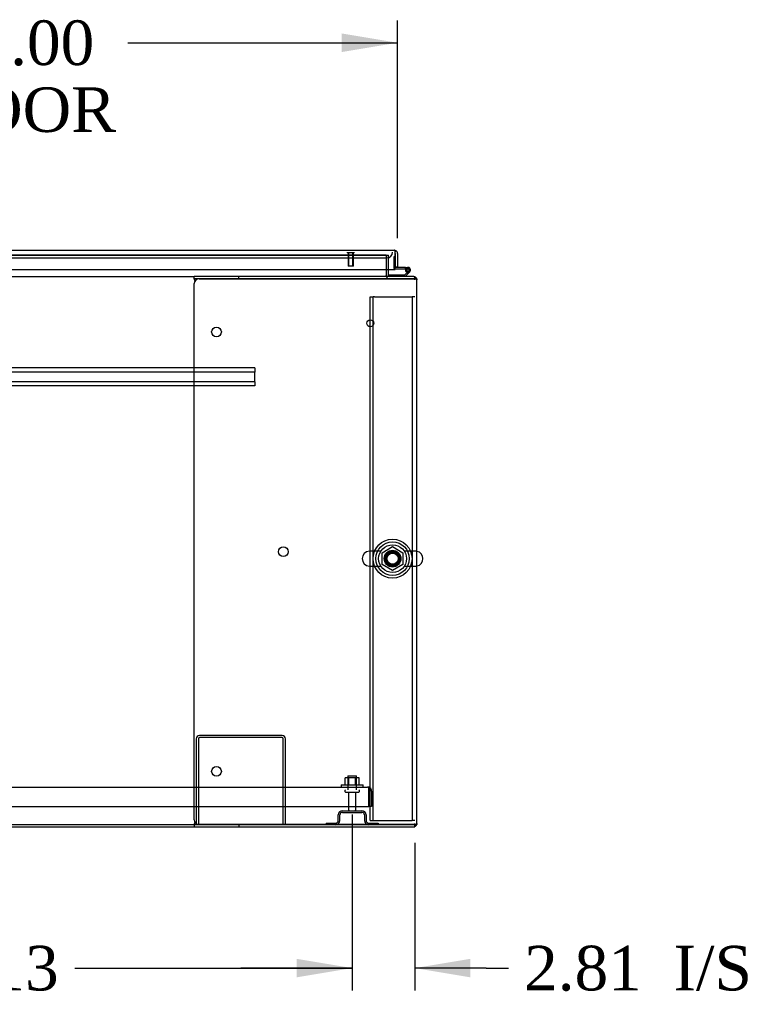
# Model space of a CAD drawing. Header units: inches. Extents: x 2 to 538, y -2 to 358.
# Tile 4 of 25: x 164 to 197, y 44 to 89. Entities that reach past the tile are written whole.
import ezdxf
from ezdxf.enums import TextEntityAlignment as Align
from ezdxf.lldxf.tags import DXFTag

# ---------------------------------------------------------------- set-up
doc = ezdxf.new("R2010")
doc.units = ezdxf.units.IN
doc.header["$MEASUREMENT"] = 0
for name, color, linetype in [('COM43135', 7, 'Continuous'), ('COM50669', 7, 'Continuous'), ('COM50677-1', 7, 'Continuous'), ('COM55602-2', 7, 'Continuous'), ('COM55607-2', 7, 'Continuous'), ('COM55738-23', 7, 'Continuous'), ('COM56145', 7, 'Continuous'), ('COM70112-4', 7, 'Continuous'), ('COM70220', 7, 'Continuous'), ('COM71182-2', 7, 'Continuous'), ('COM71183-4', 7, 'Continuous'), ('COM71187-2', 7, 'Continuous'), ('COM71194-4', 7, 'Continuous'), ('Default', 7, 'Continuous'), ('NTS166105', 7, 'Continuous'), ('NTS18024', 7, 'Continuous'), ('SCS86415', 7, 'Continuous'), ('STD26089', 7, 'Continuous'), ('STD26258', 7, 'Continuous'), ('WAF25059', 7, 'Continuous'), ('WAF25377', 7, 'Continuous'), ('WAM254785', 7, 'Continuous')]:
    doc.layers.add(name, color=color, linetype=linetype)
doc.styles.add('SEACAD_Times_New_Roman', font='times.ttf')
tags = doc.linetypes.add('HIDDEN2', pattern=[0.1875, 0.125, -0.0625]).pattern_tags.tags
tags[6:7] = [DXFTag(74, 4), DXFTag(75, 0), DXFTag(340, '0'), DXFTag(46, 0.0), DXFTag(50, 0.0), DXFTag(44, 0.0), DXFTag(45, 0.0)]
tags[4:5] = [DXFTag(74, 4), DXFTag(75, 0), DXFTag(340, '0'), DXFTag(46, 0.0), DXFTag(50, 0.0), DXFTag(44, 0.0), DXFTag(45, 0.0)]
doc.dimstyles.new('HAMMOND_(STH_-_540x360)', dxfattribs={"dimtxt": 2, "dimasz": 2.5, "dimexe": 1, "dimexo": 1, "dimgap": 0.5, "dimtad": 0, "dimtih": 1, "dimtoh": 1, "dimzin": 0, "dimdsep": 46, "dimtxsty": 'SEACAD_Times_New_Roman', "dimblk1": '_SE_FILLED', "dimblk2": '_SE_FILLED', "dimsah": 1, "dimcen": 1, "dimadec": 0, "dimazin": 0, "dimtfac": 0.8, "dimtofl": 0, "dimtmove": 0, "dimatfit": 3, "dimfxl": 1, "dimtolj": 1, "dimtzin": 0, "dimarcsym": 0})

# ---------------------------------------------------------------- blocks, each defined once
blk = doc.blocks.new('SE1')
at = {"layer": 'COM43135', "color": 7, "linetype": 'HIDDEN2'}
for p, q in [((112.116, 54.132), (179.746, 54.132)), ((179.746, 54.132), (179.746, 54.132)), ((179.746, 54.132), (179.746, 54.132)), ((179.746, 54.132), (179.746, 54.132)), ((179.806, 53.947), (179.806, 54.096)), ((179.806, 54.029), (179.855, 54.096)), ((179.806, 53.947), (179.806, 54.029)), ((179.806, 53.257), (179.806, 53.947)), ((179.806, 53.947), (179.806, 53.947)), ((179.806, 53.947), (179.806, 53.257)), ((179.931, 53.947), (179.931, 53.257)), ((112.056, 53.257), (179.806, 53.257)), ((179.931, 53.257), (179.806, 53.257))]:
    blk.add_line(p, q, dxfattribs=at)
for start, end in [(89.9411, 90), (53.806, 89.8792), (0, 53.806)]:
    blk.add_arc((179.746, 53.947), 0.185, start, end, dxfattribs=at)
blk.add_open_spline([(179.806, 54.096), (179.796, 54.107), (179.786, 54.116), (179.771, 54.125), (179.766, 54.128), (179.756, 54.131), (179.751, 54.132), (179.746, 54.132)], degree=3, knots=[0, 0, 0, 0, 0.5, 0.5, 0.75, 0.75, 1, 1, 1, 1], dxfattribs=at)
at = {"layer": 'COM50669', "color": 7, "linetype": 'HIDDEN2'}
for p, q in [((172.056, 56.302), (172.056, 52.445)), ((172.151, 56.302), (172.151, 52.445)), ((175.913, 56.445), (172.199, 56.445)), ((175.913, 56.35), (172.199, 56.35)), ((175.961, 52.445), (175.961, 56.302)), ((176.056, 52.445), (176.056, 56.302))]:
    blk.add_line(p, q, dxfattribs=at)
for centre, radius, start, end in [((172.199, 56.302), 0.143, 90, 180), ((172.199, 56.302), 0.048, 90, 180), ((175.913, 56.302), 0.143, 0, 90), ((175.913, 56.302), 0.048, 0, 90)]:
    blk.add_arc(centre, radius, start, end, dxfattribs=at)
at = {"layer": 'COM50677-1', "color": 7, "linetype": 'HIDDEN2'}
for p, q in [((179.869, 76.132), (179.994, 76.132)), ((179.869, 52.632), (179.869, 76.132)), ((179.994, 52.632), (179.994, 76.132)), ((180.054, 76.132), (179.994, 76.132)), ((180.054, 76.132), (181.684, 76.132)), ((181.684, 76.132), (181.744, 76.132)), ((181.744, 76.132), (181.744, 52.632)), ((181.869, 76.132), (181.744, 76.132)), ((179.869, 52.632), (179.994, 52.632)), ((179.994, 52.632), (180.054, 52.632)), ((180.054, 52.632), (181.684, 52.632)), ((181.684, 52.632), (181.744, 52.632)), ((181.869, 52.632), (181.744, 52.632))]:
    blk.add_line(p, q, dxfattribs=at)
blk.add_circle((180.869, 64.382), 0.375, dxfattribs=at)
at = {"layer": 'COM55602-2', "color": 7, "linetype": 'Continuous'}
for p, q in [((171.964, 76.943), (171.964, 77.038)), ((173.964, 77.038), (171.964, 77.038)), ((171.964, 76.943), (171.964, 76.933)), ((173.964, 76.943), (171.964, 76.943)), ((171.974, 76.895), (171.988, 76.822)), ((172.184, 76.942), (181.821, 76.942)), ((173.964, 76.943), (173.964, 77.038)), ((181.821, 77.038), (173.964, 77.038)), ((181.821, 76.943), (173.964, 76.943)), ((181.955, 76.943), (181.821, 76.943)), ((181.821, 76.942), (181.821, 76.943)), ((181.821, 76.942), (181.955, 76.942)), ((181.964, 52.493), (181.964, 76.895)), ((171.964, 52.665), (171.964, 76.722)), ((171.964, 52.455), (171.964, 52.445)), ((171.964, 52.445), (171.964, 52.35)), ((171.964, 52.445), (173.964, 52.445)), ((171.964, 52.35), (173.964, 52.35)), ((171.988, 52.565), (171.974, 52.493)), ((181.821, 52.445), (172.184, 52.445)), ((173.964, 52.445), (173.964, 52.35)), ((173.964, 52.445), (181.821, 52.445)), ((173.964, 52.35), (181.821, 52.35)), ((181.955, 52.445), (181.821, 52.445)), ((181.821, 52.445), (181.821, 52.445)), ((181.821, 52.445), (181.955, 52.445))]:
    blk.add_line(p, q, dxfattribs=at)
for centre in [(172.964, 74.553), (175.964, 64.694), (172.964, 54.835)]:
    blk.add_circle(centre, 0.218, dxfattribs=at)
for centre, radius, start, end in [((172.184, 76.722), 0.22, 90, 180), ((171.656, 76.825), 0.326, 12.3258, 19.284), ((181.821, 76.895), 0.143, 19.6129, 90), ((181.821, 76.895), 0.143, 0, 19.6129), ((172.184, 52.665), 0.22, 180, 270), ((171.656, 52.562), 0.326, 340.716, 347.6742), ((181.821, 52.493), 0.143, 270, 340.3871), ((181.821, 52.493), 0.143, 340.3871, 0)]:
    blk.add_arc(centre, radius, start, end, dxfattribs=at)
for centre, start_param, end_param in [((181.821, 76.895), 3.141593, 3.483903), ((181.821, 52.493), 2.799282, 3.141593)]:
    blk.add_ellipse(centre, major_axis=(-0.143, 0), ratio=0.99836, start_param=start_param, end_param=end_param, dxfattribs=at)
at = {"layer": 'COM55607-2', "color": 7, "linetype": 'HIDDEN2'}
for p, q in [((180.932, 77.931), (180.932, 77.416)), ((180.994, 77.931), (180.932, 77.931)), ((180.957, 77.391), (180.994, 77.391)), ((181.509, 77.341), (181.447, 77.346)), ((181.46, 77.391), (181.564, 77.391)), ((181.501, 77.336), (181.509, 77.336)), ((180.711, 77.042), (180.711, 77.038)), ((181.6, 77.294), (181.579, 77.273))]:
    blk.add_line(p, q, dxfattribs=at)
at = {"layer": 'COM55607-2', "color": 7, "linetype": 'Continuous'}
for p, q in [((180.994, 77.931), (180.994, 77.931)), ((180.994, 77.453), (180.994, 77.455)), ((181.447, 77.453), (180.994, 77.453)), ((180.994, 77.391), (181.447, 77.391)), ((181.447, 77.391), (181.447, 77.453)), ((181.447, 77.453), (181.564, 77.453)), ((181.447, 77.391), (181.46, 77.391)), ((181.447, 77.336), (181.501, 77.336)), ((181.501, 77.348), (181.501, 77.323)), ((181.576, 77.398), (181.551, 77.398)), ((181.626, 77.323), (181.626, 77.348)), ((180.711, 77.1), (180.711, 77.042)), ((181.405, 77.1), (180.711, 77.1)), ((181.579, 77.273), (181.405, 77.1)), ((181.431, 77.038), (181.643, 77.249)), ((181.551, 77.273), (181.576, 77.273))]:
    blk.add_line(p, q, dxfattribs=at)
at = {"layer": 'COM55607-2', "color": 7, "linetype": 'HIDDEN2'}
for centre, radius, start, end in [((180.957, 77.416), 0.025, 180, 270), ((181.564, 77.336), 0.055, 311.1959, 180), ((181.564, 77.336), 0.055, 180, 311.1959), ((181.564, 77.336), 0.117, 252.9726, 312.392)]:
    blk.add_arc(centre, radius, start, end, dxfattribs=at)
at = {"layer": 'COM55607-2', "color": 7, "linetype": 'Continuous'}
for centre, radius, start, end in [((181.564, 77.336), 0.117, 312.392, 180), ((181.564, 77.336), 0.117, 180, 252.9726), ((181.551, 77.348), 0.05, 90, 180), ((181.551, 77.323), 0.05, 180, 270), ((181.576, 77.348), 0.05, 0, 90), ((181.576, 77.323), 0.05, 270, 0)]:
    blk.add_arc(centre, radius, start, end, dxfattribs=at)
at = {"layer": 'COM55738-23', "color": 7, "linetype": 'HIDDEN2'}
for p, q in [((178.618, 53.07), (179.493, 53.07)), ((178.431, 52.632), (178.431, 52.882)), ((178.503, 52.632), (178.503, 52.882)), ((178.618, 52.998), (179.493, 52.998)), ((179.609, 52.882), (179.609, 52.632)), ((179.681, 52.882), (179.681, 52.632)), ((177.893, 52.517), (178.315, 52.517)), ((177.893, 52.517), (177.893, 52.445)), ((179.796, 52.517), (180.218, 52.517)), ((180.218, 52.517), (180.218, 52.445))]:
    blk.add_line(p, q, dxfattribs=at)
for centre, radius, start, end in [((178.618, 52.882), 0.188, 90, 180), ((179.493, 52.882), 0.188, 0, 90), ((178.315, 52.632), 0.188, 270, 0), ((178.315, 52.632), 0.116, 270, 0), ((178.618, 52.882), 0.115, 90, 180), ((179.493, 52.882), 0.116, 0, 90), ((179.796, 52.632), 0.188, 180, 270), ((179.796, 52.632), 0.115, 180, 270)]:
    blk.add_arc(centre, radius, start, end, dxfattribs=at)
at = {"layer": 'COM56145', "color": 7, "linetype": 'HIDDEN2'}
for p, q in [((174.682, 72.943), (117.182, 72.943)), ((174.682, 72.943), (174.682, 72.9)), ((174.682, 72.755), (117.182, 72.755)), ((174.682, 72.9), (174.682, 72.798)), ((174.682, 72.798), (174.682, 72.755)), ((174.682, 72.318), (174.682, 72.755)), ((174.682, 72.318), (117.182, 72.318)), ((174.682, 72.13), (117.182, 72.13)), ((174.682, 72.318), (174.682, 72.275)), ((174.682, 72.275), (174.682, 72.173)), ((174.682, 72.173), (174.682, 72.13))]:
    blk.add_line(p, q, dxfattribs=at)
at = {"layer": 'COM70112-4', "color": 7, "linetype": 'HIDDEN2'}
for q in [(147.549, 78.006), (180.589, 78.005)]:
    blk.add_line((180.589, 78.006), q, dxfattribs=at)
blk.add_circle((180.869, 64.382), 0.344, dxfattribs=at)
at = {"layer": 'COM70220', "color": 7, "linetype": 'HIDDEN2'}
for p, q in [((147.809, 77.88), (180.368, 77.88)), ((180.368, 77.88), (180.618, 77.88))]:
    blk.add_line(p, q, dxfattribs=at)
blk.add_arc((180.618, 78.13), 0.25, 270, 0, dxfattribs=at)
at = {"layer": 'COM71182-2', "color": 7, "linetype": 'HIDDEN2'}
for p, q in [((180.589, 78.005), (180.684, 78.005)), ((180.684, 77.35), (180.684, 78.005)), ((181.955, 76.943), (181.964, 76.943)), ((181.955, 52.445), (181.964, 52.445))]:
    blk.add_line(p, q, dxfattribs=at)
at = {"layer": 'COM71182-2', "color": 7, "linetype": 'Continuous'}
for p, q in [((180.684, 77.086), (180.684, 77.35)), ((181.964, 76.943), (181.964, 76.895)), ((181.964, 52.493), (181.964, 52.445))]:
    blk.add_line(p, q, dxfattribs=at)
for radius, end in [(0.143, 199.6129), (0.048, 270)]:
    blk.add_arc((180.732, 77.086), radius, 180, end, dxfattribs=at)
at = {"layer": 'COM71182-2', "color": 7, "linetype": 'HIDDEN2'}
blk.add_arc((180.732, 77.086), 0.143, 199.6129, 270, dxfattribs=at)
at = {"layer": 'COM71183-4', "color": 7, "linetype": 'HIDDEN2'}
for p, q in [((147.549, 78.005), (180.589, 78.005)), ((180.589, 78.005), (180.589, 77.35)), ((181.821, 77.038), (181.869, 77.038)), ((181.869, 76.895), (181.869, 77.029)), ((181.869, 52.445), (181.869, 52.493))]:
    blk.add_line(p, q, dxfattribs=at)
at = {"layer": 'COM71183-4', "color": 7, "linetype": 'Continuous'}
for p, q in [((180.589, 77.35), (180.589, 77.086)), ((119.901, 77.038), (171.964, 77.038)), ((180.589, 77.038), (180.589, 77.086)), ((181.869, 77.029), (181.869, 77.038)), ((119.901, 52.445), (171.964, 52.445))]:
    blk.add_line(p, q, dxfattribs=at)
at = {"layer": 'COM71187-2', "color": 7, "linetype": 'Continuous'}
for p, q in [((146.076, 52.35), (171.964, 52.35)), ((181.869, 52.35), (181.869, 52.358))]:
    blk.add_line(p, q, dxfattribs=at)
at = {"layer": 'COM71187-2', "color": 7, "linetype": 'HIDDEN2'}
for p, q in [((181.821, 52.35), (181.869, 52.35)), ((181.869, 52.358), (181.869, 52.445))]:
    blk.add_line(p, q, dxfattribs=at)
at = {"layer": 'COM71194-4', "color": 7, "linetype": 'Continuous'}
for p, q in [((147.232, 78.225), (180.946, 78.225)), ((180.946, 78.225), (180.946, 78.225)), ((180.946, 78.225), (180.946, 78.225)), ((180.946, 78.225), (180.946, 78.225)), ((180.994, 78.082), (180.994, 78.195)), ((180.994, 78.144), (181.033, 78.195)), ((180.994, 78.082), (180.994, 78.144)), ((180.994, 77.35), (180.994, 78.082)), ((180.994, 78.082), (180.994, 78.082)), ((180.994, 78.082), (180.994, 77.455)), ((181.089, 78.082), (181.089, 77.455)), ((147.184, 77.35), (180.994, 77.35)), ((181.089, 77.455), (180.994, 77.455))]:
    blk.add_line(p, q, dxfattribs=at)
for start, end in [(89.9238, 90), (52.4964, 89.8439), (0, 52.4964)]:
    blk.add_arc((180.946, 78.082), 0.143, start, end, dxfattribs=at)
blk.add_open_spline([(180.994, 78.195), (180.986, 78.205), (180.978, 78.212), (180.966, 78.219), (180.962, 78.221), (180.954, 78.224), (180.95, 78.225), (180.946, 78.225)], degree=3, knots=[0, 0, 0, 0, 0.5, 0.5, 0.75, 0.75, 1, 1, 1, 1], dxfattribs=at)
at = {"layer": 'NTS166105', "color": 7, "linetype": 'HIDDEN2'}
for p, q in [((178.902, 54.548), (178.74, 54.548)), ((178.74, 54.228), (178.74, 54.548)), ((179.211, 54.548), (178.902, 54.548)), ((178.902, 54.228), (178.902, 54.548)), ((179.372, 54.548), (179.211, 54.548)), ((179.211, 54.228), (179.211, 54.548)), ((179.372, 54.228), (179.372, 54.548))]:
    blk.add_line(p, q, dxfattribs=at)
at = {"layer": 'NTS18024', "color": 7, "linetype": 'HIDDEN2'}
for p, q in [((180.404, 64.645), (180.873, 64.92)), ((180.404, 64.119), (180.404, 64.645)), ((180.873, 64.92), (181.334, 64.645)), ((181.334, 64.645), (181.334, 64.119)), ((180.869, 63.847), (180.404, 64.119)), ((181.334, 64.119), (180.869, 63.847))]:
    blk.add_line(p, q, dxfattribs=at)
blk.add_circle((180.869, 64.382), 0.263, dxfattribs=at)
at = {"layer": 'SCS86415', "color": 7, "linetype": 'HIDDEN2'}
for p, q in [((180.339, 64.714), (179.833, 64.714)), ((181.904, 64.714), (181.399, 64.714)), ((179.833, 64.051), (180.339, 64.051)), ((181.399, 64.051), (181.904, 64.051))]:
    blk.add_line(p, q, dxfattribs=at)
for radius in [0.625, 0.312, 0.252]:
    blk.add_circle((180.869, 64.382), radius, dxfattribs=at)
for centre, start, end in [((179.833, 64.382), 90, 270), ((181.904, 64.382), 79.6868, 90), ((181.904, 64.382), 270, 280.3132)]:
    blk.add_arc(centre, 0.331, start, end, dxfattribs=at)
at = {"layer": 'SCS86415', "color": 7, "linetype": 'Continuous'}
blk.add_arc((181.904, 64.382), 0.331, 280.3132, 79.6868, dxfattribs=at)
at = {"layer": 'STD26089', "color": 7, "linetype": 'HIDDEN2'}
for p, q in [((178.868, 54.632), (179.243, 54.632)), ((178.868, 54.632), (178.868, 54.007)), ((179.243, 54.007), (179.243, 54.632)), ((178.731, 53.977), (178.731, 53.937)), ((178.761, 53.907), (179.351, 53.907)), ((178.89, 53.907), (178.89, 53.13)), ((179.222, 53.13), (179.222, 53.907)), ((179.381, 53.937), (179.381, 53.977))]:
    blk.add_line(p, q, dxfattribs=at)
for centre, radius, start, end in [((178.761, 53.977), 0.03, 90, 180), ((178.761, 53.937), 0.03, 180, 270), ((179.351, 53.977), 0.03, 0, 90), ((179.351, 53.937), 0.03, 270, 0), ((178.95, 53.13), 0.06, 180, 270), ((179.162, 53.13), 0.06, 270, 0)]:
    blk.add_arc(centre, radius, start, end, dxfattribs=at)
at = {"layer": 'STD26258', "color": 7, "linetype": 'HIDDEN2'}
for p, q in [((178.837, 78.13), (178.837, 78.098)), ((179.15, 78.098), (178.837, 78.098)), ((178.869, 78.098), (178.869, 77.505)), ((178.899, 77.505), (178.899, 78.098)), ((179.088, 77.505), (179.088, 78.098)), ((179.119, 77.505), (179.119, 78.098)), ((179.15, 78.098), (179.15, 78.13)), ((179.119, 77.505), (178.869, 77.505))]:
    blk.add_line(p, q, dxfattribs=at)
blk.add_circle((179.869, 74.943), 0.156, dxfattribs=at)
at = {"layer": 'WAF25059', "color": 7, "linetype": 'HIDDEN2'}
for p, q in [((178.556, 54.228), (179.556, 54.228)), ((178.556, 54.228), (178.556, 54.132)), ((179.556, 54.132), (179.556, 54.228))]:
    blk.add_line(p, q, dxfattribs=at)
at = {"layer": 'WAF25377', "color": 7, "linetype": 'HIDDEN2'}
for radius in [0.875, 0.34]:
    blk.add_circle((180.869, 64.382), radius, dxfattribs=at)
at = {"layer": 'WAM254785', "color": 7, "linetype": 'HIDDEN2'}
for radius in [0.75, 0.312]:
    blk.add_circle((180.869, 64.382), radius, dxfattribs=at)
blk = doc.blocks.new('DMBLK3829')
at = {"layer": 'Default', "linetype": 'Continuous'}
for points in [[(148.43, 45.592), (148.43, 46.425), (145.93, 46.009)], [(176.556, 45.592), (179.056, 46.009), (176.556, 46.425)]]:
    blk.add_hatch(color=7, dxfattribs=at).paths.add_polyline_path(points)
at = {"layer": 'Default', "color": 7, "linetype": 'Continuous'}
for p, q in [((145.93, 52.907), (145.93, 45.009)), ((179.056, 52.907), (179.056, 45.009)), ((145.93, 46.009), (158.381, 46.009)), ((166.605, 46.009), (179.056, 46.009))]:
    blk.add_line(p, q, dxfattribs=at)
at = {"layer": 'Default', "color": 7, "linetype": 'Continuous', "style": 'SEACAD_Times_New_Roman'}
blk.add_text('33.13', height=2, dxfattribs=at).set_placement((159.081, 47.009), align=Align.TOP_LEFT)
blk = doc.blocks.new('_SE_FILLED')
at = {"color": 0}
blk.add_line((0, 0), (-1, 0), dxfattribs=at)
blk.add_solid([(0, 0), (-1, -0.1665), (-1, 0.1665), (0, 0)], dxfattribs=at)
blk = doc.blocks.new('DMBLK3833')
at = {"layer": 'Default', "linetype": 'Continuous'}
for points in [[(176.556, 45.592), (179.056, 46.009), (176.556, 46.425)], [(184.369, 45.592), (184.369, 46.425), (181.869, 46.009)]]:
    blk.add_hatch(color=7, dxfattribs=at).paths.add_polyline_path(points)
at = {"layer": 'Default', "color": 7, "linetype": 'Continuous'}
for p, q in [((179.056, 52.907), (179.056, 45.009)), ((181.869, 51.632), (181.869, 45.009)), ((179.056, 46.009), (174.056, 46.009)), ((185.078, 46.009), (181.869, 46.009)), ((185.078, 46.009), (186.078, 46.009))]:
    blk.add_line(p, q, dxfattribs=at)
at = {"layer": 'Default', "color": 7, "linetype": 'Continuous', "style": 'SEACAD_Times_New_Roman'}
for s, p in [('2.81', (186.778, 47.009)), ('I/S', (193.486, 47.009))]:
    blk.add_text(s, height=2, dxfattribs=at).set_placement(p, align=Align.TOP_LEFT)
blk = doc.blocks.new('DMBLK3839')
at = {"layer": 'Default', "linetype": 'Continuous'}
for points in [[(149.589, 87.949), (147.089, 87.532), (149.589, 87.115)], [(178.589, 87.949), (178.589, 87.115), (181.089, 87.532)]]:
    blk.add_hatch(color=7, dxfattribs=at).paths.add_polyline_path(points)
at = {"layer": 'Default', "color": 7, "linetype": 'Continuous'}
for p, q in [((147.089, 78.716), (147.089, 88.532)), ((181.089, 78.768), (181.089, 88.532)), ((147.089, 87.532), (159.194, 87.532)), ((168.983, 87.532), (181.089, 87.532))]:
    blk.add_line(p, q, dxfattribs=at)
at = {"layer": 'Default', "color": 7, "linetype": 'Continuous', "style": 'SEACAD_Times_New_Roman'}
for s, p in [('34.00', (160.676, 88.532)), ('DOOR', (159.894, 85.532))]:
    blk.add_text(s, height=2, dxfattribs=at).set_placement(p, align=Align.TOP_LEFT)

msp = doc.modelspace()

# ---------------------------------------------------------------- block references
at = {"layer": 'Default'}
msp.add_blockref('SE1', (0, 0), dxfattribs=at)

# ---------------------------------------------------------------- dimensions: what is measured, and where the dimension line sits
at = {"layer": 'Default', "color": 7, "linetype": 'Continuous'}
for base, p1, p2, angle, text, picture, middle in [((147.089, 87.532), (147.089, 77.716), (181.089, 77.768), 0.0885, '\\A1;<>\\PDOOR', 'DMBLK3839', (164.089, 87.532)), ((145.93, 46.009), (145.93, 53.907), (179.056, 53.907), 0, '\\A1;<>', 'DMBLK3829', (162.493, 46.009))]:
    dim = msp.add_linear_dim(base=base, p1=p1, p2=p2, angle=angle, text=text, dimstyle='HAMMOND_(STH_-_540x360)', dxfattribs=at)
    dim.commit()
    dim.dimension.update_dxf_attribs({"geometry": picture, "text_midpoint": middle, "dimtype": 161})
dim = msp.add_linear_dim(base=(179.056, 46.009), p1=(181.869, 52.632), p2=(179.056, 53.907), text='\\A1;<> I/S', dimstyle='HAMMOND_(STH_-_540x360)', override={"dimtmove": 1}, dxfattribs=at)
dim.commit()
dim.dimension.update_dxf_attribs({"geometry": 'DMBLK3833', "text_midpoint": (186.078, 46.009), "dimtype": 160})

doc.saveas('drawing.dxf')
